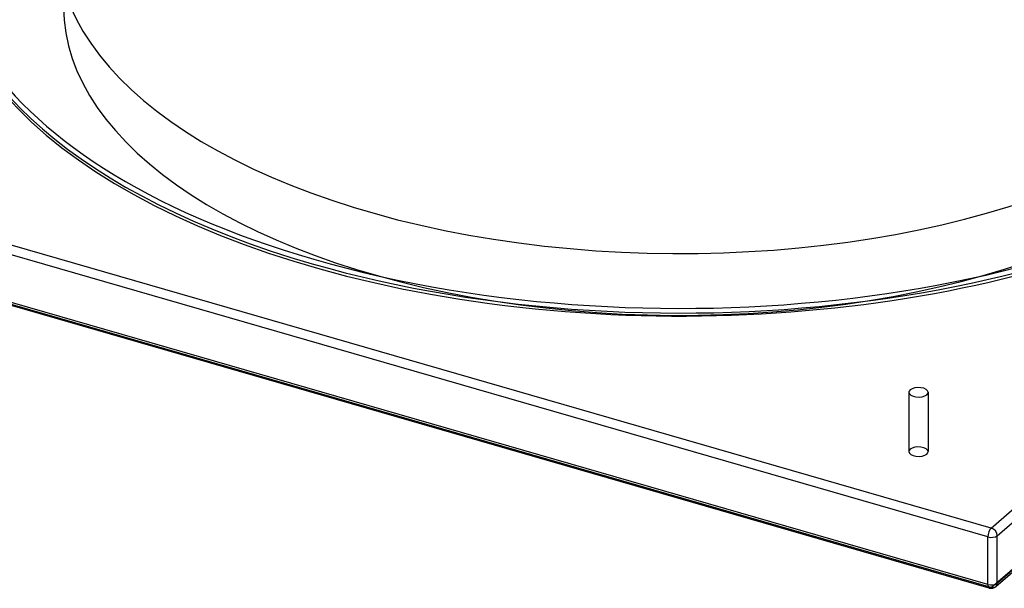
# Model space of a CAD drawing. Header units: millimetres. Extents: x -852 to 852, y -751 to 649.
# Tile 2 of 10: x -482 to 236, y -751 to -337. Entities that reach past the tile are written whole.
import ezdxf

# ---------------------------------------------------------------- set-up
doc = ezdxf.new("R2010")
doc.units = ezdxf.units.MM
doc.layers.add('HIDDEN', color=7, linetype='Continuous')
doc.layers.add('THICK', color=7, linetype='Continuous')

msp = doc.modelspace()

# ---------------------------------------------------------------- linework, layer by layer
at = {"layer": 'HIDDEN'}
for p, q in [((226.94, -750.83), (846.94, -213.89)), ((226.94, -750.83), (-846.94, -440.83)), ((166.86, -608.49), (166.86, -651.79)), ((180.86, -608.49), (180.86, -651.79))]:
    msp.add_line(p, q, dxfattribs=at)
for centre, major_axis, ratio, start_param, end_param in [((0, -327.36), (450, 0), 0.5, -3.141592, -0.523599), ((173.86, -651.79), (7, 0), 0.5, 2.617994, 3.141499), ((173.86, -651.79), (7, 0), 0.5, 3.141499, 5.759587), ((173.86, -651.79), (7, 0), 0.5, -0.000094, 2.617994), ((173.86, -651.79), (7, 0), 0.5, -0.523599, -0.000094), ((226.94, -746.5), (-1.39, -4.8), 0.433013, 0.000007, 0.588003), ((226.94, -746.5), (-3.27, 3.78), 0.75, 2.284521, 3.141672)]:
    msp.add_ellipse(centre, major_axis=major_axis, ratio=ratio, start_param=start_param, end_param=end_param, dxfattribs=at)
at = {"layer": 'THICK'}
for p, q in [((226.94, -707.52), (846.94, -170.59)), ((231.27, -713.1), (851.27, -176.17)), ((230.21, -750.27), (850.21, -213.34)), ((231.27, -747.75), (851.27, -210.81)), ((226.94, -707.52), (-846.94, -397.52)), ((224.44, -714.02), (-849.44, -404.02)), ((224.44, -748.66), (-849.44, -438.66)), ((225.55, -751.3), (-848.32, -441.3)), ((224.44, -748.66), (224.44, -714.02)), ((231.27, -747.75), (231.27, -713.1))]:
    msp.add_line(p, q, dxfattribs=at)
msp.add_arc((226.94, -746.5), 5, 253.89796, 310.89677, dxfattribs=at)
for centre, major_axis, ratio, start_param, end_param in [((0, -279.73), (535, 0), 0.5, 2.687572, 4.18879), ((0, -279.73), (455, 0), 0.5, -3.141592, -0.523599), ((0, -281.89), (537.5, 0), 0.5, -3.141592, -2.094395), ((0, -284.06), (-537.5, 0), 0.5, 0, 2.617994), ((0, -281.89), (537.5, 0), 0.5, -2.094395, -0.523599), ((0, -279.73), (535, 0), 0.5, -2.094395, -0.523599), ((173.86, -608.49), (-7, 0), 0.5, -0.523599, -0.000094), ((173.86, -608.49), (-7, 0), 0.5, -0.000094, 2.617994), ((173.86, -608.49), (-7, 0), 0.5, 3.141499, 5.759587), ((173.86, -608.49), (-7, 0), 0.5, 2.617994, 3.141499), ((226.94, -711.85), (-1.39, -4.8), 0.433013, -2.55359, -0.982794), ((226.94, -711.85), (-3.27, 3.78), 0.75, -2.427868, -0.857072), ((226.94, -711.85), (-5, 0), 0.5, 1.047198, 2.617994), ((226.94, -746.5), (-5, 0), 0.5, 1.047198, 2.617994), ((226.94, -746.5), (-1.39, -4.8), 0.433013, -0.982794, 0.000007), ((226.94, -746.5), (-3.27, 3.78), 0.75, -3.141514, -2.427868)]:
    msp.add_ellipse(centre, major_axis=major_axis, ratio=ratio, start_param=start_param, end_param=end_param, dxfattribs=at)

doc.saveas('drawing.dxf')
